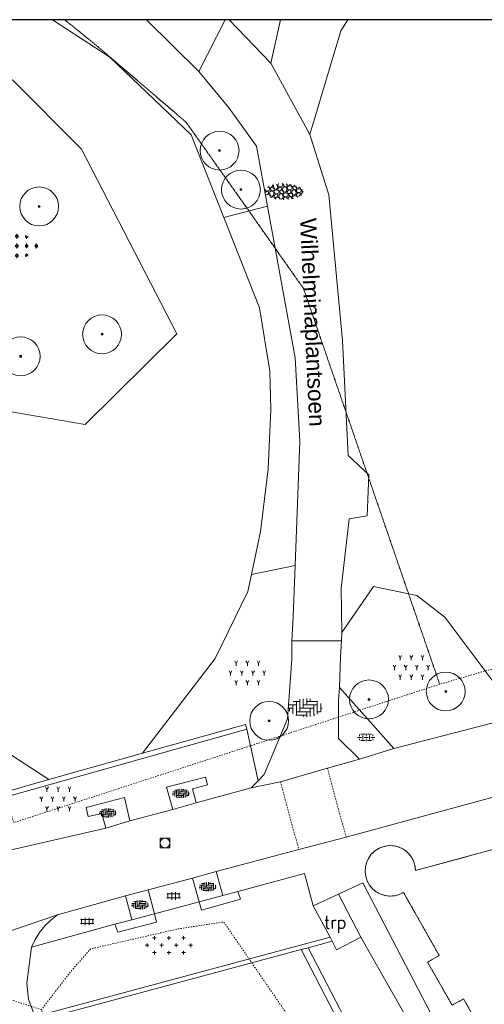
# Model space of a CAD drawing. Header units: metres. Extents: x 148648 to 148948, y 523974 to 524405.
# Tile 17 of 24: x 148761 to 148797, y 524329 to 524405. Entities that reach past the tile are written whole.
import ezdxf
from ezdxf.enums import TextEntityAlignment as Align

# ---------------------------------------------------------------- set-up
doc = ezdxf.new("R2010")
doc.units = ezdxf.units.M
doc.header["$LTSCALE"] = 0.001
doc.header["$MEASUREMENT"] = 0
doc.linetypes.add('DGN Style 2', pattern=[9.752608, 5.851565, -3.901043])
for name, color, linetype, lineweight in [('B-WE-GK-BESCHOEIING-G', 154, 'Continuous', 13), ('B-WE-GK-KADEMUUR-GV', 1, 'Continuous', 0), ('B-WE-GR-BEPLANTING_CULTUUR_BOSPLANTSOEN-SV', 96, 'Continuous', 0), ('B-WE-GR-BEPLANTING_CULTUUR_HEESTERS-GV', 102, 'Continuous', 0), ('B-WE-GR-BEPLANTING_CULTUUR_HEESTERS-SV', 102, 'Continuous', 0), ('B-WE-GR-BEPLANTING_CULTUUR_VASTE PLANTENVAK-GV', 30, 'Continuous', 0), ('B-WE-GR-BOOM-S-1000', 102, 'Continuous', 0), ('B-WE-GR-GRAS-GV', 3, 'Continuous', 0), ('B-WE-GR-GROENVOORZIENING-SV', 136, 'Continuous', 0), ('B-WE-GW-WATERGANG_SLOOT-GV', 154, 'Continuous', 0), ('B-WE-OG-TOPOGRAFIE-A-1000', 7, 'Continuous', 0), ('B-WE-OG-TOPOGRAFIE_BEBOUWING_GEBOUW-GV', 1, 'Continuous', 13), ('B-WE-OG-TOPOGRAFIE_STRAATNAAM-A-1000', 7, 'Continuous', 0), ('B-WE-OG-TOPOGRAFIE_WEG-G', 254, 'DGN Style 2', 0), ('B-WE-RI-GWA_RIOOLPUT_INSPECTIEPUT-S-1000', 8, 'Continuous', 0), ('B-WE-VH-VERHARDING_BETONELEMENT-GV', 7, 'Continuous', 0), ('B-WE-VH-VERHARDING_BETONSTRAATSTEEN-GV', 7, 'Continuous', 0), ('B-WE-VH-VERHARDING_HALFVERHARDING-GV', 252, 'Continuous', 0), ('B-WE-VH-VERHARDING_HALFVERHARDING-SV', 252, 'Continuous', 0), ('B-WE-VH-VERHARDING_HALFVERHARDING_GRIND-GV', 252, 'Continuous', 0), ('B-WE-VH-VERHARDING_HALFVERHARDING_GRIND-SV', 252, 'Continuous', 0), ('B-WE-VH-VERHARDING_STRAATBAKSTEEN-GV', 252, 'Continuous', 0), ('B-WE-VH-VERHARDING_STRAATBAKSTEEN-SV', 252, 'Continuous', 0), ('B-WE-VH-VERHARDING_TEGEL-GV', 7, 'Continuous', 0), ('B-WE-VH-VERHARDING_TEGEL-SV', 252, 'Continuous', 0), ('BRK_PERCEEL_274', 4, 'Continuous', 0), ('kader_binnenrand', 7, 'Continuous', 30), ('plangrens de Moestuin', 6, 'Continuous', 30)]:
    doc.layers.add(name, color=color, linetype=linetype, lineweight=lineweight)
doc.styles.add('IMGEO_OpenbareRuimte_Weg', font='Arial.ttf', dxfattribs={"height": 4.2})
doc.styles.add('Style-STANDARD', font='STANDARD.shx')

# ---------------------------------------------------------------- blocks, each defined once
blk = doc.blocks.new('IMGeo-Rioolput')
at = {"layer": 'B-WE-RI-GWA_RIOOLPUT_INSPECTIEPUT-S-1000'}
blk.add_circle((0, 0), 0.076, dxfattribs=at)
blk.add_3dface([(-0.076, -0.076), (0.076, -0.076), (0.076, 0.076), (-0.076, 0.076)], dxfattribs=at)
blk = doc.blocks.new('*U3')
at = {"layer": 'B-WE-GR-BOOM-S-1000', "ltscale": 0.1}
h = blk.add_hatch(color=102, dxfattribs=at)
edge = h.paths.add_edge_path()
edge.add_arc((0, 0), 0.15, 0, 360)
at = {"layer": 'B-WE-GR-BOOM-S-1000', "ltscale": 0.1, "flags": 128}
blk.add_lwpolyline([(0.15, 0, 1), (-0.15, 0, 1)], format="xyb", close=True, dxfattribs=at)
blk = doc.blocks.new('IMGeo-Boom')
at = {"layer": 'B-WE-GR-BOOM-S-1000'}
blk.add_circle((0, 0), 0.3, dxfattribs=at)
at = {"layer": 'B-WE-GR-BOOM-S-1000', "ltscale": 0.1}
blk.add_circle((0, 0), 0.015, dxfattribs=at)
at = {"layer": 'B-WE-GR-BOOM-S-1000', "ltscale": 0.1, "xscale": 0.1, "yscale": 0.1, "zscale": 0.1}
blk.add_blockref('*U3', (0, 0), dxfattribs=at)
blk = doc.blocks.new('IMGeo-Groen')
at = {"layer": 'B-WE-GR-GROENVOORZIENING-SV', "ltscale": 0.1}
for p, q in [((-0.1828, 0), (-0.1547, 0)), ((-0.1687, -0.0141), (-0.1687, 0.0141)), ((-0.1266, 0.0562), (-0.0984, 0.0562)), ((-0.1125, 0.0422), (-0.1125, 0.0703)), ((-0.0703, 0), (-0.0422, 0)), ((-0.0563, -0.0141), (-0.0563, 0.0141)), ((-0.0141, 0.0562), (0.0141, 0.0562)), ((0, 0.0422), (0, 0.0703)), ((0.0422, 0), (0.0703, 0)), ((0.0562, -0.0141), (0.0562, 0.0141)), ((0.0984, 0.0562), (0.1266, 0.0562)), ((0.1125, 0.0422), (0.1125, 0.0703)), ((0.1687, -0.0141), (0.1687, 0.0141)), ((-0.1266, -0.0563), (-0.0984, -0.0563)), ((-0.1125, -0.0703), (-0.1125, -0.0422)), ((-0.0141, -0.0563), (0.0141, -0.0563)), ((0, -0.0703), (0, -0.0422)), ((0.0984, -0.0563), (0.1266, -0.0563)), ((0.1125, -0.0703), (0.1125, -0.0422)), ((0.1547, 0), (0.1828, 0))]:
    blk.add_line(p, q, dxfattribs=at)
blk = doc.blocks.new('IMGeo-Heesters')
at = {"layer": 'B-WE-GR-BEPLANTING_CULTUUR_HEESTERS-SV'}
for p, q in [((-0.0866, 0.075), (-0.0974, 0.0938)), ((-0.0866, 0.075), (-0.0758, 0.0938)), ((0, 0.075), (-0.0108, 0.0938)), ((0, 0.075), (0.0108, 0.0938)), ((0.0866, 0.075), (0.0758, 0.0938)), ((0.0866, 0.075), (0.0974, 0.0938)), ((-0.1299, 0), (-0.1407, 0.0188)), ((-0.1299, 0), (-0.1191, 0.0188)), ((-0.0866, 0.075), (-0.0866, 0.0562)), ((-0.0433, 0), (-0.0541, 0.0188)), ((-0.0433, 0), (-0.0325, 0.0188)), ((0, 0.075), (0, 0.0562)), ((0.0433, 0), (0.0325, 0.0188)), ((0.0433, 0), (0.0541, 0.0188)), ((0.0866, 0.075), (0.0866, 0.0562)), ((0.1299, 0), (0.1191, 0.0188)), ((0.1299, 0), (0.1407, 0.0188)), ((-0.1299, 0), (-0.1299, -0.0188)), ((-0.0866, -0.075), (-0.0974, -0.0562)), ((-0.0866, -0.075), (-0.0758, -0.0562)), ((-0.0866, -0.075), (-0.0866, -0.0938)), ((-0.0433, 0), (-0.0433, -0.0188)), ((0, -0.075), (-0.0108, -0.0562)), ((0, -0.075), (0.0108, -0.0562)), ((0, -0.075), (0, -0.0938)), ((0.0433, 0), (0.0433, -0.0188)), ((0.0866, -0.075), (0.0758, -0.0562)), ((0.0866, -0.075), (0.0974, -0.0562)), ((0.0866, -0.075), (0.0866, -0.0938)), ((0.1299, 0), (0.1299, -0.0188))]:
    blk.add_line(p, q, dxfattribs=at)
blk = doc.blocks.new('IMGeo-Bosplantsoen')
at = {"layer": 'B-WE-GR-BEPLANTING_CULTUUR_BOSPLANTSOEN-SV', "ltscale": 0.1}
for p, q in [((-0.1219, 0.077), (-0.1219, 0.0711)), ((-0.1125, 0.0563), (-0.1125, 0.0799)), ((-0.1031, 0.0788), (-0.1062, 0.0818)), ((-0.1031, 0.0711), (-0.1031, 0.0788)), ((-0.0413, 0.0843), (-0.0469, 0.0788)), ((-0.0469, 0.0788), (-0.0469, 0.0711)), ((-0.0337, 0.0843), (-0.0413, 0.0843)), ((-0.0375, 0.0563), (-0.0375, 0.0937)), ((-0.0281, 0.0788), (-0.0337, 0.0843)), ((-0.0281, 0.0711), (-0.0281, 0.0788)), ((0.0337, 0.0843), (0.0281, 0.0788)), ((0.0281, 0.0788), (0.0281, 0.0711)), ((0.0413, 0.0843), (0.0337, 0.0843)), ((0.0375, 0.0563), (0.0375, 0.0937)), ((0.0469, 0.0788), (0.0413, 0.0843)), ((0.0469, 0.0711), (0.0469, 0.0788)), ((0.1062, 0.0818), (0.1031, 0.0788)), ((0.1031, 0.0788), (0.1031, 0.0711)), ((0.1125, 0.0563), (0.1125, 0.0799)), ((0.1219, 0.0711), (0.1219, 0.077)), ((-0.1913, 0.0093), (-0.1969, 0.0038)), ((-0.1969, 0.0038), (-0.1969, -0.0039)), ((-0.1837, 0.0093), (-0.1913, 0.0093)), ((-0.1875, -0.0187), (-0.1875, 0.0187)), ((-0.1781, 0.0038), (-0.1837, 0.0093)), ((-0.1781, -0.0039), (-0.1781, 0.0038)), ((-0.1219, 0.0711), (-0.1163, 0.0656)), ((-0.1163, 0.0093), (-0.1219, 0.0038)), ((-0.1219, 0.0038), (-0.1219, -0.0039)), ((-0.1163, 0.0656), (-0.1087, 0.0656)), ((-0.1087, 0.0093), (-0.1163, 0.0093)), ((-0.1125, -0.0187), (-0.1125, 0.0187)), ((-0.1087, 0.0656), (-0.1031, 0.0711)), ((-0.1031, 0.0038), (-0.1087, 0.0093)), ((-0.1031, -0.0039), (-0.1031, 0.0038)), ((-0.0469, 0.0711), (-0.0413, 0.0656)), ((-0.0413, 0.0093), (-0.0469, 0.0038)), ((-0.0469, 0.0038), (-0.0469, -0.0039)), ((-0.0413, 0.0656), (-0.0337, 0.0656)), ((-0.0337, 0.0093), (-0.0413, 0.0093)), ((-0.0375, -0.0187), (-0.0375, 0.0187)), ((-0.0337, 0.0656), (-0.0281, 0.0711)), ((-0.0281, 0.0038), (-0.0337, 0.0093)), ((-0.0281, -0.0039), (-0.0281, 0.0038)), ((0.0281, 0.0711), (0.0337, 0.0656)), ((0.0337, 0.0093), (0.0281, 0.0038)), ((0.0281, 0.0038), (0.0281, -0.0039)), ((0.0337, 0.0656), (0.0413, 0.0656)), ((0.0413, 0.0093), (0.0337, 0.0093)), ((0.0375, -0.0187), (0.0375, 0.0187)), ((0.0413, 0.0656), (0.0469, 0.0711)), ((0.0469, 0.0038), (0.0413, 0.0093)), ((0.0469, -0.0039), (0.0469, 0.0038)), ((0.1031, 0.0711), (0.1087, 0.0656)), ((0.1087, 0.0093), (0.1031, 0.0038)), ((0.1031, 0.0038), (0.1031, -0.0039)), ((0.1087, 0.0656), (0.1163, 0.0656)), ((0.1163, 0.0093), (0.1087, 0.0093)), ((0.1125, -0.0177), (0.1125, 0.0187)), ((0.1163, 0.0656), (0.1219, 0.0711)), ((0.1219, 0.0038), (0.1163, 0.0093)), ((0.1219, -0.0039), (0.1219, 0.0038)), ((0.1837, 0.0093), (0.1781, 0.0038)), ((0.1781, 0.0038), (0.1781, -0.0039)), ((0.1913, 0.0093), (0.1837, 0.0093)), ((0.1875, -0.0187), (0.1875, 0.0187)), ((0.1969, 0.0038), (0.1913, 0.0093)), ((0.1969, -0.0039), (0.1969, 0.0038)), ((-0.1969, -0.0039), (-0.1913, -0.0094)), ((-0.1913, -0.0094), (-0.1837, -0.0094)), ((-0.1837, -0.0094), (-0.1781, -0.0039)), ((-0.1219, -0.0039), (-0.1163, -0.0094)), ((-0.1163, -0.0657), (-0.1219, -0.0712)), ((-0.1219, -0.0712), (-0.1219, -0.0771)), ((-0.1163, -0.0094), (-0.1087, -0.0094)), ((-0.1087, -0.0657), (-0.1163, -0.0657)), ((-0.1125, -0.0801), (-0.1125, -0.0563)), ((-0.1087, -0.0094), (-0.1031, -0.0039)), ((-0.1031, -0.0712), (-0.1087, -0.0657)), ((-0.1031, -0.0789), (-0.1031, -0.0712)), ((-0.0469, -0.0039), (-0.0413, -0.0094)), ((-0.0413, -0.0657), (-0.0469, -0.0712)), ((-0.0469, -0.0712), (-0.0469, -0.0789)), ((-0.0413, -0.0094), (-0.0337, -0.0094)), ((-0.0337, -0.0657), (-0.0413, -0.0657)), ((-0.0375, -0.0937), (-0.0375, -0.0563)), ((-0.0337, -0.0094), (-0.0281, -0.0039)), ((-0.0281, -0.0712), (-0.0337, -0.0657)), ((-0.0281, -0.0789), (-0.0281, -0.0712)), ((0.0281, -0.0039), (0.0337, -0.0094)), ((0.0337, -0.0657), (0.0281, -0.0712)), ((0.0281, -0.0712), (0.0281, -0.0789)), ((0.0337, -0.0094), (0.0413, -0.0094)), ((0.0413, -0.0657), (0.0337, -0.0657)), ((0.0375, -0.0937), (0.0375, -0.0563)), ((0.0413, -0.0094), (0.0469, -0.0039)), ((0.0469, -0.0712), (0.0413, -0.0657)), ((0.0469, -0.0789), (0.0469, -0.0712)), ((0.1031, -0.0039), (0.1087, -0.0094)), ((0.1087, -0.0657), (0.1031, -0.0712)), ((0.1031, -0.0712), (0.1031, -0.0789)), ((0.1087, -0.0094), (0.1163, -0.0094)), ((0.1163, -0.0657), (0.1087, -0.0657)), ((0.1125, -0.0801), (0.1125, -0.0563)), ((0.1163, -0.0094), (0.1219, -0.0039)), ((0.1219, -0.0712), (0.1163, -0.0657)), ((0.1219, -0.0771), (0.1219, -0.0712)), ((0.1781, -0.0039), (0.1837, -0.0094)), ((0.1837, -0.0094), (0.1913, -0.0094)), ((0.1913, -0.0094), (0.1969, -0.0039)), ((-0.1062, -0.0819), (-0.1031, -0.0789)), ((-0.0469, -0.0789), (-0.0413, -0.0844)), ((-0.0413, -0.0844), (-0.0337, -0.0844)), ((-0.0337, -0.0844), (-0.0281, -0.0789)), ((0.0281, -0.0789), (0.0337, -0.0844)), ((0.0337, -0.0844), (0.0413, -0.0844)), ((0.0413, -0.0844), (0.0469, -0.0789)), ((0.1031, -0.0789), (0.1062, -0.0819))]:
    blk.add_line(p, q, dxfattribs=at)
blk = doc.blocks.new('IMGeo-Klinkers')
at = {"layer": 'B-WE-VH-VERHARDING_STRAATBAKSTEEN-SV'}
for p, q in [((-0.209, 0.037), (-0.115, 0.037)), ((-0.16, 0.037), (-0.16, -0.08)), ((-0.158, 0.081), (-0.071, 0.081)), ((-0.115, 0.081), (-0.115, -0.097)), ((-0.071, 0.111), (-0.071, -0.053)), ((-0.026, 0.116), (-0.026, -0.008)), ((-0.026, 0.037), (0.153, 0.037)), ((0.019, 0.117), (0.019, 0.037)), ((0.019, 0.081), (0.158, 0.081)), ((0.063, 0.112), (0.063, 0.081)), ((0.108, 0.037), (0.108, -0.102)), ((0.153, 0.081), (0.153, -0.084)), ((0.198, 0.052), (0.198, -0.053)), ((-0.219, -0.008), (-0.16, -0.008)), ((-0.205, -0.008), (-0.205, -0.043)), ((-0.122, -0.097), (0.019, -0.097)), ((-0.115, -0.053), (0.063, -0.053)), ((-0.071, -0.008), (0.108, -0.008)), ((-0.026, -0.097), (-0.026, -0.116)), ((0.019, -0.053), (0.019, -0.117)), ((0.063, -0.008), (0.063, -0.112)), ((0.108, -0.097), (0.122, -0.097)), ((0.153, -0.053), (0.196, -0.053)), ((0.198, -0.008), (0.219, -0.008))]:
    blk.add_line(p, q, dxfattribs=at)
blk = doc.blocks.new('IMGeo-Tegels')
at = {"layer": 'B-WE-VH-VERHARDING_TEGEL-SV'}
for p, q in [((-0.173, 0.05), (0.173, 0.05)), ((-0.145, 0.069), (-0.145, -0.069)), ((-0.048, 0.098), (-0.048, -0.098)), ((0.05, 0.098), (0.05, -0.098)), ((0.147, 0.068), (0.147, -0.068)), ((-0.175, -0.048), (0.175, -0.048))]:
    blk.add_line(p, q, dxfattribs=at)
blk = doc.blocks.new('IMGeo-Halfverhard')
at = {"layer": 'B-WE-VH-VERHARDING_HALFVERHARDING-SV'}
for p, q in [((-0.222, 0), (-0.171, 0)), ((-0.171, 0.034), (-0.171, 0.073)), ((-0.171, 0), (-0.12, 0)), ((-0.137, 0.086), (-0.034, 0.086)), ((-0.086, 0), (-0.086, 0.051)), ((-0.086, -0.051), (-0.086, 0)), ((-0.051, 0), (0, 0)), ((0, 0.034), (0, 0.1)), ((0, 0), (0.051, 0)), ((0.034, 0.086), (0.137, 0.086)), ((0.086, 0), (0.086, 0.051)), ((0.086, -0.051), (0.086, 0)), ((0.12, 0), (0.171, 0)), ((0.171, 0.034), (0.171, 0.073)), ((0.171, 0), (0.222, 0)), ((-0.171, -0.073), (-0.171, -0.034)), ((-0.137, -0.085), (-0.034, -0.085)), ((0, -0.1), (0, -0.034)), ((0.034, -0.085), (0.137, -0.085)), ((0.171, -0.073), (0.171, -0.034))]:
    blk.add_line(p, q, dxfattribs=at)
blk = doc.blocks.new('IMGeo-Grind')
at = {"layer": 'B-WE-VH-VERHARDING_HALFVERHARDING_GRIND-SV', "ltscale": 0.1}
for p, q in [((-0.246, 0.032), (-0.236, 0.014)), ((-0.236, 0.013), (-0.212, 0.006)), ((-0.21, 0.004), (-0.23, -0.003)), ((-0.188, 0.049), (-0.212, 0.056)), ((-0.212, 0.006), (-0.188, 0.013)), ((-0.197, -0.006), (-0.211, 0.002)), ((-0.193, 0.055), (-0.194, 0.071)), ((-0.178, 0.044), (-0.193, 0.053)), ((-0.189, 0.012), (-0.179, 0.03)), ((-0.178, 0.032), (-0.188, 0.05)), ((-0.18, -0.006), (-0.163, 0.008)), ((-0.178, 0.046), (-0.158, 0.052)), ((-0.172, 0.027), (-0.171, 0.046)), ((-0.17, 0.044), (-0.155, 0.052)), ((-0.157, 0.011), (-0.17, 0.025)), ((-0.144, 0.002), (-0.165, 0.009)), ((-0.159, 0.012), (-0.14, 0.006)), ((-0.158, 0.053), (-0.145, 0.068)), ((-0.138, 0.047), (-0.156, 0.052)), ((-0.146, 0.068), (-0.147, 0.085)), ((-0.128, -0.022), (-0.141, 0.002)), ((-0.14, 0.006), (-0.125, 0.013)), ((-0.121, 0.029), (-0.136, 0.046)), ((-0.134, 0.057), (-0.131, 0.084)), ((-0.133, 0.056), (-0.12, 0.033)), ((-0.118, 0.011), (-0.128, -0.007)), ((-0.125, 0.015), (-0.124, 0.031)), ((-0.12, 0.032), (-0.099, 0.025)), ((-0.093, 0.02), (-0.117, 0.012)), ((-0.099, 0.026), (-0.082, 0.04)), ((-0.069, 0.012), (-0.093, 0.019)), ((-0.079, 0.068), (-0.092, 0.091)), ((-0.083, 0.039), (-0.08, 0.066)), ((-0.068, 0.1), (-0.078, 0.082)), ((-0.078, 0.084), (-0.068, 0.066)), ((-0.075, 0.034), (-0.061, 0.05)), ((-0.074, 0.018), (-0.075, 0.034)), ((-0.059, 0.007), (-0.074, 0.016)), ((-0.06, -0.005), (-0.069, 0.013)), ((-0.068, 0.065), (-0.044, 0.058)), ((-0.042, 0.056), (-0.062, 0.05)), ((-0.059, 0.009), (-0.039, 0.015)), ((-0.053, -0.009), (-0.052, 0.009)), ((-0.051, 0.008), (-0.037, 0.015)), ((-0.044, 0.058), (-0.02, 0.066)), ((-0.029, 0.046), (-0.043, 0.054)), ((-0.039, 0.016), (-0.026, 0.031)), ((-0.02, 0.01), (-0.037, 0.015)), ((-0.027, 0.031), (-0.029, 0.048)), ((-0.021, 0.065), (-0.011, 0.082)), ((-0.01, 0.084), (-0.02, 0.102)), ((-0.002, -0.008), (-0.017, 0.009)), ((-0.015, 0.02), (-0.012, 0.047)), ((-0.014, 0.02), (-0.001, -0.004)), ((-0.012, 0.046), (0.005, 0.061)), ((-0.004, 0.08), (-0.002, 0.098)), ((0.011, 0.063), (-0.002, 0.077)), ((0.025, 0.054), (0.003, 0.061)), ((0.009, 0.064), (0.028, 0.058)), ((0.02, -0.011), (0.037, 0.003)), ((0.04, 0.031), (0.027, 0.054)), ((0.028, 0.058), (0.043, 0.066)), ((0.047, 0.081), (0.032, 0.098)), ((0.036, 0.002), (0.039, 0.029)), ((0.05, 0.063), (0.041, 0.046)), ((0.041, 0.047), (0.051, 0.03)), ((0.043, 0.067), (0.044, 0.083)), ((0.044, -0.003), (0.057, 0.013)), ((0.048, 0.084), (0.069, 0.078)), ((0.075, 0.072), (0.051, 0.064)), ((0.051, 0.028), (0.075, 0.021)), ((0.076, 0.019), (0.057, 0.013)), ((0.069, 0.078), (0.086, 0.093)), ((0.099, 0.064), (0.075, 0.071)), ((0.075, 0.021), (0.099, 0.029)), ((0.09, 0.009), (0.076, 0.017)), ((0.092, -0.006), (0.09, 0.012)), ((0.094, 0.07), (0.093, 0.086)), ((0.109, 0.06), (0.094, 0.068)), ((0.098, 0.028), (0.108, 0.046)), ((0.108, 0.047), (0.099, 0.065)), ((0.104, -0.017), (0.107, 0.01)), ((0.107, 0.009), (0.124, 0.024)), ((0.109, 0.062), (0.129, 0.068)), ((0.115, 0.043), (0.116, 0.061)), ((0.117, 0.06), (0.132, 0.067)), ((0.13, 0.026), (0.117, 0.041)), ((0.143, 0.017), (0.122, 0.024)), ((0.127, 0.027), (0.147, 0.021)), ((0.129, 0.068), (0.142, 0.083)), ((0.149, 0.062), (0.131, 0.067)), ((0.159, -0.006), (0.146, 0.017)), ((0.147, 0.021), (0.162, 0.029)), ((0.166, 0.044), (0.151, 0.061)), ((0.154, 0.072), (0.167, 0.048)), ((0.169, 0.026), (0.159, 0.009)), ((0.16, 0.01), (0.17, -0.007)), ((0.162, 0.03), (0.163, 0.047)), ((0.167, 0.047), (0.188, 0.041)), ((0.194, 0.035), (0.17, 0.027)), ((0.188, 0.041), (0.205, 0.056)), ((0.218, 0.027), (0.194, 0.034)), ((0.213, 0.034), (0.211, 0.049)), ((0.228, 0.023), (0.213, 0.031)), ((0.227, 0.01), (0.217, 0.028)), ((0.217, -0.009), (0.227, 0.009)), ((0.233, 0.006), (0.235, 0.024)), ((0.249, -0.011), (0.236, 0.004)), ((-0.243, -0.018), (-0.229, -0.002)), ((-0.227, -0.043), (-0.207, -0.037)), ((-0.22, -0.045), (-0.205, -0.037)), ((-0.207, -0.036), (-0.194, -0.021)), ((-0.188, -0.043), (-0.205, -0.037)), ((-0.195, -0.021), (-0.197, -0.004)), ((-0.17, -0.06), (-0.185, -0.043)), ((-0.183, -0.033), (-0.18, -0.006)), ((-0.182, -0.033), (-0.169, -0.056)), ((-0.174, -0.075), (-0.173, -0.058)), ((-0.17, -0.057), (-0.148, -0.064)), ((-0.142, -0.07), (-0.166, -0.077)), ((-0.148, -0.063), (-0.131, -0.049)), ((-0.118, -0.078), (-0.142, -0.07)), ((-0.132, -0.05), (-0.129, -0.023)), ((-0.127, -0.005), (-0.117, -0.023)), ((-0.123, -0.071), (-0.125, -0.055)), ((-0.124, -0.055), (-0.111, -0.039)), ((-0.108, -0.082), (-0.123, -0.073)), ((-0.109, -0.094), (-0.119, -0.076)), ((-0.117, -0.024), (-0.093, -0.031)), ((-0.092, -0.033), (-0.111, -0.039)), ((-0.108, -0.08), (-0.089, -0.074)), ((-0.103, -0.099), (-0.101, -0.08)), ((-0.101, -0.082), (-0.086, -0.074)), ((-0.093, -0.031), (-0.069, -0.023)), ((-0.078, -0.043), (-0.092, -0.035)), ((-0.088, -0.073), (-0.076, -0.058)), ((-0.069, -0.08), (-0.086, -0.074)), ((-0.076, -0.058), (-0.078, -0.041)), ((-0.07, -0.024), (-0.06, -0.007)), ((-0.051, -0.097), (-0.066, -0.08)), ((-0.064, -0.069), (-0.061, -0.043)), ((-0.063, -0.07), (-0.05, -0.093)), ((-0.061, -0.043), (-0.044, -0.028)), ((-0.038, -0.026), (-0.051, -0.012)), ((-0.051, -0.094), (-0.03, -0.101)), ((-0.025, -0.035), (-0.046, -0.028)), ((-0.041, -0.025), (-0.021, -0.031)), ((-0.029, -0.1), (-0.012, -0.086)), ((-0.01, -0.058), (-0.023, -0.035)), ((-0.021, -0.031), (-0.006, -0.024)), ((-0.013, -0.087), (-0.01, -0.06)), ((0.001, -0.026), (-0.009, -0.044)), ((-0.008, -0.042), (0.002, -0.06)), ((-0.006, -0.022), (-0.005, -0.006)), ((-0.004, -0.108), (-0.006, -0.092)), ((-0.005, -0.092), (0.008, -0.076)), ((-0.001, -0.005), (0.02, -0.011)), ((0.026, -0.017), (0.002, -0.025)), ((0.002, -0.061), (0.026, -0.068)), ((0.027, -0.07), (0.008, -0.076)), ((0.05, -0.025), (0.026, -0.018)), ((0.026, -0.068), (0.05, -0.06)), ((0.041, -0.08), (0.027, -0.072)), ((0.043, -0.095), (0.041, -0.078)), ((0.045, -0.019), (0.043, -0.003)), ((0.06, -0.029), (0.045, -0.021)), ((0.059, -0.042), (0.049, -0.024)), ((0.049, -0.061), (0.059, -0.044)), ((0.055, -0.106), (0.057, -0.079)), ((0.058, -0.08), (0.075, -0.065)), ((0.06, -0.028), (0.079, -0.021)), ((0.065, -0.046), (0.067, -0.028)), ((0.067, -0.029), (0.082, -0.022)), ((0.081, -0.063), (0.068, -0.049)), ((0.094, -0.072), (0.073, -0.065)), ((0.078, -0.062), (0.098, -0.068)), ((0.08, -0.021), (0.093, -0.006)), ((0.099, -0.027), (0.082, -0.022)), ((0.109, -0.095), (0.096, -0.072)), ((0.098, -0.068), (0.113, -0.06)), ((0.117, -0.045), (0.102, -0.028)), ((0.105, -0.017), (0.118, -0.041)), ((0.12, -0.063), (0.11, -0.081)), ((0.111, -0.079), (0.121, -0.097)), ((0.112, -0.059), (0.114, -0.043)), ((0.117, -0.042), (0.139, -0.048)), ((0.145, -0.054), (0.121, -0.062)), ((0.139, -0.048), (0.156, -0.033)), ((0.168, -0.062), (0.145, -0.055)), ((0.155, -0.035), (0.158, -0.008)), ((0.164, -0.056), (0.162, -0.04)), ((0.163, -0.04), (0.176, -0.024)), ((0.179, -0.066), (0.164, -0.058)), ((0.178, -0.079), (0.168, -0.061)), ((0.17, -0.009), (0.194, -0.016)), ((0.195, -0.018), (0.176, -0.024)), ((0.179, -0.064), (0.198, -0.058)), ((0.194, -0.016), (0.218, -0.008)), ((0.209, -0.028), (0.195, -0.02)), ((0.199, -0.058), (0.211, -0.043)), ((0.211, -0.043), (0.209, -0.025)), ((0.223, -0.054), (0.225, -0.027)), ((0.226, -0.028), (0.243, -0.013))]:
    blk.add_line(p, q, dxfattribs=at)

msp = doc.modelspace()

# ---------------------------------------------------------------- linework, layer by layer
at = {"layer": 'B-WE-GK-BESCHOEIING-G', "flags": 128}
for points in [[(148763.75, 524404.733), (148768.179, 524401.842), (148774.465, 524395.849), (148776.98, 524389.478)], [(148776.98, 524389.478), (148779.74, 524382.486), (148780.544, 524377.605), (148780.609, 524374.645), (148780.415, 524370.08), (148779.823, 524365.221), (148779.112, 524361.906)], [(148779.112, 524361.906), (148778.83, 524360.592), (148776.306, 524355.424), (148770.707, 524348.123)], [(148753.596, 524352.761), (148755.974, 524350.941), (148763.459, 524346.096)]]:
    msp.add_lwpolyline(points, dxfattribs=at)
at = {"layer": 'B-WE-GK-KADEMUUR-GV', "flags": 128}
for points in [[(148778.771, 524349.985), (148778.659, 524350.341), (148770.707, 524348.123)], [(148755.662, 524343.493), (148778.771, 524349.985)], [(148770.707, 524348.123), (148763.459, 524346.096)], [(148763.459, 524346.096), (148755.563, 524343.83), (148755.662, 524343.493)], [(148785.193, 524333.926), (148762.898, 524327.933)], [(148783.51, 524333.108), (148785.361, 524333.607)], [(148785.361, 524333.607), (148785.193, 524333.926)], [(148763.078, 524327.611), (148782.967, 524332.961)], [(148782.967, 524332.961), (148783.51, 524333.108)], [(148782.967, 524332.961), (148797.008, 524305.849), (148808.982, 524282.515), (148814.397, 524271.996), (148816.831, 524267.268), (148817.677, 524265.197), (148823.008, 524252.146), (148829.37, 524236.379), (148835.656, 524220.949), (148836.686, 524218.467)], [(148837.176, 524218.676), (148836.166, 524221.157), (148829.88, 524236.585), (148823.518, 524252.353), (148818.186, 524265.405), (148817.331, 524267.498), (148814.886, 524272.248), (148809.472, 524282.766), (148797.496, 524306.101), (148793.432, 524313.95), (148783.51, 524333.108)]]:
    msp.add_lwpolyline(points, dxfattribs=at)
at = {"layer": 'B-WE-GR-BEPLANTING_CULTUUR_HEESTERS-GV', "flags": 128}
msp.add_lwpolyline([(148778.771, 524349.985), (148779.628, 524345.988)], dxfattribs=at)
at = {"layer": 'B-WE-GR-BEPLANTING_CULTUUR_VASTE PLANTENVAK-GV', "flags": 128}
msp.add_lwpolyline([(148782.488, 524362.611), (148779.112, 524361.906)], dxfattribs=at)
at = {"layer": 'B-WE-GR-GRAS-GV', "flags": 128}
for points in [[(148786.565, 524404.733), (148786.034, 524403.882), (148783.621, 524395.88)], [(148780.354, 524390.341), (148776.98, 524389.478)], [(148786.11, 524357.427), (148788.538, 524360.981), (148791.9, 524360.296), (148794.059, 524358.616), (148798.296, 524352.946), (148799.171, 524350.834)]]:
    msp.add_lwpolyline(points, dxfattribs=at)
at = {"layer": 'B-WE-GW-WATERGANG_SLOOT-GV', "flags": 128}
msp.add_lwpolyline([(148754.534, 524375.5), (148766.283, 524373.482), (148773.347, 524380.474), (148765.995, 524394.746), (148760.661, 524400.08), (148752.732, 524398.494), (148748.48, 524392.944), (148747.903, 524383.645), (148754.534, 524375.5)], dxfattribs=at)
at = {"layer": 'B-WE-OG-TOPOGRAFIE_BEBOUWING_GEBOUW-GV', "flags": 128}
for points in [[(148844.185, 524353.149), (148843.496, 524353.567), (148842.677, 524353.584), (148841.888, 524353.364), (148832.805, 524351.144), (148828.508, 524349.997), (148827.731, 524351.308), (148825.567, 524349.978), (148825.959, 524349.317), (148818.848, 524347.417), (148818.108, 524348.739), (148815.915, 524347.403), (148816.267, 524346.725), (148812.019, 524345.594), (148809.354, 524344.885), (148808.439, 524346.379), (148804.155, 524343.573), (148804.754, 524342.59), (148791.794, 524339.056), (148791.753, 524339.447), (148791.635, 524339.821)], [(148791.187, 524340.461), (148790.876, 524340.701), (148790.523, 524340.873), (148790.143, 524340.971), (148789.751, 524340.99), (148789.362, 524340.93), (148788.994, 524340.793), (148788.661, 524340.585), (148788.377, 524340.315), (148788.153, 524339.992), (148788.007, 524339.664), (148787.923, 524339.315), (148787.904, 524338.956), (148787.951, 524338.6), (148788.063, 524338.259), (148788.242, 524337.935), (148788.479, 524337.65), (148788.765, 524337.416), (148789.09, 524337.239), (148789.443, 524337.128), (148789.811, 524337.084), (148790.18, 524337.112), (148790.537, 524337.208), (148790.87, 524337.37), (148793.627, 524332.507), (148792.731, 524331.999), (148794.624, 524328.659), (148795.503, 524329.157), (148799.336, 524322.393)], [(148791.635, 524339.821), (148791.443, 524340.164), (148791.187, 524340.461)]]:
    msp.add_lwpolyline(points, dxfattribs=at)
at = {"layer": 'B-WE-OG-TOPOGRAFIE_WEG-G', "flags": 128}
for points in [[(148786.426, 524341.643), (148785.002, 524346.957)], [(148781.358, 524345.911), (148782.779, 524340.678)]]:
    msp.add_lwpolyline(points, dxfattribs=at)
at = {"layer": 'B-WE-VH-VERHARDING_BETONELEMENT-GV', "flags": 128}
msp.add_lwpolyline([(148785.193, 524333.926), (148783.885, 524336.343)], dxfattribs=at)
at = {"layer": 'B-WE-VH-VERHARDING_BETONSTRAATSTEEN-GV', "flags": 128}
for points in [[(148846.528, 524354.58), (148846.19, 524355.017), (148845.802, 524355.409), (148845.369, 524355.753), (148844.899, 524356.041), (148844.397, 524356.271), (148843.871, 524356.439), (148843.328, 524356.542), (148842.777, 524356.579), (148842.226, 524356.55), (148841.682, 524356.454), (148810.448, 524348.149), (148809.068, 524348.875), (148804.911, 524347.769), (148804.132, 524346.447), (148786.426, 524341.643)], [(148790.125, 524348.472), (148799.171, 524350.834)], [(148790.125, 524348.472), (148787.473, 524347.666)], [(148787.473, 524347.666), (148785.002, 524346.957)], [(148785.002, 524346.957), (148781.358, 524345.911)], [(148781.358, 524345.911), (148779.088, 524345.436)], [(148774.851, 524344.298), (148779.088, 524345.436)], [(148773.05, 524343.768), (148774.851, 524344.298)], [(148769.736, 524342.907), (148773.05, 524343.768)], [(148767.862, 524342.329), (148769.736, 524342.907)], [(148754.043, 524339.165), (148767.862, 524342.329)], [(148786.426, 524341.643), (148782.779, 524340.678)], [(148782.779, 524340.678), (148776.402, 524338.977)], [(148774.575, 524338.483), (148776.402, 524338.977)], [(148771.144, 524337.568), (148774.575, 524338.483)], [(148769.401, 524337.106), (148771.144, 524337.568)], [(148764.148, 524335.638), (148769.401, 524337.106)], [(148764.148, 524335.638), (148752.472, 524331.673)]]:
    msp.add_lwpolyline(points, dxfattribs=at)
at = {"layer": 'B-WE-VH-VERHARDING_HALFVERHARDING-GV', "flags": 128}
msp.add_lwpolyline([(148785.927, 524353.18), (148788.279, 524350.532), (148790.125, 524348.472)], dxfattribs=at)
at = {"layer": 'B-WE-VH-VERHARDING_HALFVERHARDING_GRIND-GV'}
for p, q in [((148775.054, 524400.736), (148771.014, 524404.733)), ((148777.091, 524404.733), (148775.054, 524400.736))]:
    msp.add_line(p, q, dxfattribs=at)
at = {"layer": 'B-WE-VH-VERHARDING_HALFVERHARDING_GRIND-GV', "flags": 128}
for points in [[(148780.627, 524401.377), (148783.621, 524395.88)], [(148780.354, 524390.341), (148779.51, 524394.962), (148777.404, 524397.902), (148775.054, 524400.736)], [(148783.621, 524395.88), (148785.096, 524391.214), (148786.149, 524379.982), (148786.602, 524371.105), (148788.187, 524369.608), (148788.048, 524366.447), (148786.682, 524366.202), (148786.042, 524360.841), (148786.11, 524357.427)], [(148782.488, 524362.611), (148782.855, 524372.206), (148782.493, 524378.627), (148780.354, 524390.341)], [(148782.247, 524356.798), (148782.337, 524358.667), (148782.488, 524362.611)], [(148786.11, 524357.427), (148786.073, 524356.801)]]:
    msp.add_lwpolyline(points, dxfattribs=at)
at = {"layer": 'B-WE-VH-VERHARDING_STRAATBAKSTEEN-GV'}
for p, q in [((148780.627, 524401.377), (148777.41, 524404.733)), ((148781.365, 524404.733), (148780.627, 524401.377))]:
    msp.add_line(p, q, dxfattribs=at)
at = {"layer": 'B-WE-VH-VERHARDING_STRAATBAKSTEEN-GV', "flags": 128}
for points in [[(148779.628, 524345.988), (148780.11, 524346.481), (148781.915, 524350.774), (148782.248, 524355.389), (148782.247, 524356.798)], [(148786.073, 524356.801), (148782.247, 524356.798)], [(148786.073, 524356.801), (148786.001, 524355.589), (148785.927, 524353.18)], [(148787.473, 524347.666), (148785.855, 524349.244), (148785.848, 524352.193), (148785.927, 524353.18)], [(148773.05, 524343.768), (148772.551, 524345.489), (148775.575, 524346.271), (148775.725, 524345.68), (148774.571, 524345.373), (148774.851, 524344.298)], [(148779.088, 524345.436), (148779.628, 524345.988)], [(148767.862, 524342.329), (148767.56, 524343.467), (148766.52, 524343.224), (148766.35, 524343.92), (148769.324, 524344.693), (148769.736, 524342.907)], [(148776.402, 524338.977), (148776.9, 524337.138)], [(148775.074, 524336.643), (148774.575, 524338.483)], [(148778.079, 524337.457), (148778.266, 524336.846), (148775.259, 524335.993), (148775.074, 524336.643)], [(148769.884, 524335.269), (148769.401, 524337.106)], [(148776.9, 524337.138), (148775.074, 524336.643)], [(148762.134, 524333.151), (148762.413, 524333.737), (148762.759, 524334.286), (148763.167, 524334.791), (148763.632, 524335.244), (148764.148, 524335.638)], [(148771.628, 524335.727), (148771.797, 524335.069), (148768.787, 524334.294), (148768.578, 524334.926)], [(148771.628, 524335.727), (148769.884, 524335.269)], [(148762.134, 524333.151), (148761.771, 524330.36), (148761.894, 524329.118), (148762.421, 524327.762)]]:
    msp.add_lwpolyline(points, dxfattribs=at)
at = {"layer": 'B-WE-VH-VERHARDING_TEGEL-GV', "flags": 128}
for points in [[(148791.187, 524340.461), (148791.443, 524340.164), (148791.635, 524339.821)], [(148783.885, 524336.343), (148783.23, 524338.826), (148778.079, 524337.457)], [(148771.628, 524335.727), (148771.144, 524337.568)], [(148778.079, 524337.457), (148776.9, 524337.138)], [(148798.59, 524317.24), (148787.737, 524338.117), (148785.841, 524337.244)], [(148775.074, 524336.643), (148771.628, 524335.727)], [(148785.841, 524337.244), (148783.885, 524336.343)], [(148787.563, 524333.916), (148785.841, 524337.244)], [(148769.884, 524335.269), (148768.578, 524334.926)], [(148768.578, 524334.926), (148762.134, 524333.151)], [(148787.563, 524333.916), (148785.703, 524332.955), (148785.361, 524333.607)], [(148798.59, 524317.24), (148797.433, 524316.584), (148787.563, 524333.916)]]:
    msp.add_lwpolyline(points, dxfattribs=at)
at = {"layer": 'BRK_PERCEEL_274', "linetype": 'DGN Style 2', "lineweight": 0, "flags": 128}
for points in [[(148843.496, 524353.567), (148843.087, 524353.606), (148842.677, 524353.584), (148842.274, 524353.503), (148841.888, 524353.364), (148832.805, 524351.144), (148828.508, 524349.997), (148827.731, 524351.308), (148825.567, 524349.978), (148825.959, 524349.317), (148818.848, 524347.417), (148818.108, 524348.739), (148815.915, 524347.403), (148816.267, 524346.725), (148809.354, 524344.885), (148808.439, 524346.379), (148804.155, 524343.573), (148804.754, 524342.59), (148791.794, 524339.056), (148791.753, 524339.447), (148791.635, 524339.821), (148791.443, 524340.164), (148791.187, 524340.461), (148790.876, 524340.701), (148790.523, 524340.873), (148790.143, 524340.971), (148789.751, 524340.99), (148789.362, 524340.93), (148788.994, 524340.793), (148788.661, 524340.585), (148788.377, 524340.315), (148788.153, 524339.992), (148788.007, 524339.664), (148787.923, 524339.315), (148787.904, 524338.956), (148787.951, 524338.6), (148788.063, 524338.259), (148788.242, 524337.935), (148788.479, 524337.65), (148788.765, 524337.416), (148789.09, 524337.239), (148789.443, 524337.128), (148789.811, 524337.084), (148790.18, 524337.112), (148790.537, 524337.208), (148790.87, 524337.37), (148793.627, 524332.507), (148792.731, 524331.999), (148794.624, 524328.659), (148795.503, 524329.157), (148799.319, 524322.423), (148798.366, 524321.835), (148799.739, 524319.409), (148800.699, 524319.987), (148801.407, 524318.737), (148802.888, 524319.645), (148802.839, 524319.732), (148812.412, 524325.064), (148812.487, 524324.933), (148814.987, 524326.351), (148813.219, 524329.536), (148817.454, 524332.179), (148816.649, 524333.49), (148829.978, 524341.574), (148832.474, 524337.49), (148846.271, 524346.499), (148844.044, 524350.134), (148844.331, 524350.361), (148844.568, 524350.638), (148844.749, 524350.956), (148844.865, 524351.302), (148844.913, 524351.665), (148844.89, 524352.029), (148844.798, 524352.383), (148844.64, 524352.712), (148844.422, 524353.005), (148844.151, 524353.251), (148843.839, 524353.441)], [(148861.544, 524063.085), (148854.13, 524114.31), (148847.296, 524172.598), (148843.046, 524196.489), (148842.541, 524196.331), (148835.667, 524218.351), (148836.632, 524218.652), (148836.369, 524219.377), (148812.214, 524283.761), (148776.982, 524335.095), (148773.447, 524334.557), (148766.696, 524333.014), (148765.131, 524331.232), (148762.901, 524328.325), (148768.855, 524311.469), (148792.085, 524246.385), (148794.788, 524239.723), (148815.753, 524192.43), (148820.913, 524177.227), (148825.646, 524162.155), (148829.179, 524143.084), (148825.584, 524111.191), (148825.225, 524108.075), (148823.263, 524091.746), (148820.201, 524065.652), (148837.305, 524064.679), (148837.244, 524063.798), (148861.477, 524062.306)], [(148774.789, 524269.126), (148777.851, 524259.817), (148779.692, 524254.843), (148784.03, 524243.124), (148764.732, 524239.334), (148771.075, 524221.379), (148771.251, 524221.435), (148771.382, 524221.484), (148768.129, 524230.866), (148769.265, 524232.913), (148794.788, 524239.723), (148792.085, 524246.385), (148788.899, 524245.13), (148765.572, 524310.118), (148768.855, 524311.469), (148762.901, 524328.325), (148752.321, 524331.725), (148756.522, 524320.348), (148760.701, 524308.334), (148771.16, 524278.79), (148772.171, 524275.855)]]:
    msp.add_lwpolyline(points, close=True, dxfattribs=at)
at = {"layer": 'kader_binnenrand', "flags": 128}
msp.add_lwpolyline([(148947.79, 523974.233), (148947.79, 524404.733), (148647.79, 524404.733), (148647.79, 523974.233)], close=True, dxfattribs=at)
at = {"layer": 'plangrens de Moestuin', "linetype": 'DGN Style 2', "lineweight": 0, "flags": 128}
for points in [[(148764.685, 524404.733), (148647.79, 524404.733), (148647.79, 524383.972), (148670.781, 524381.32), (148718.445, 524372.928), (148721.211, 524372.32), (148729.812, 524370.146), (148732.069, 524369.195), (148737.569, 524364.927), (148742.429, 524361.134), (148745.338, 524358.289), (148752.631, 524350.308), (148757.044, 524345.384), (148760.033, 524344.741), (148760.783, 524342.766), (148793.662, 524353.443), (148784.874, 524378.951), (148783.145, 524383.98), (148778.62, 524390.406), (148774.064, 524396.829), (148767.221, 524402.679)], [(148861.099, 524404.733), (148764.685, 524404.733), (148767.221, 524402.679), (148774.064, 524396.829), (148778.62, 524390.406), (148783.145, 524383.98), (148784.874, 524378.951), (148793.662, 524353.443), (148843.696, 524368.041), (148841.068, 524378.505), (148816.699, 524371.508), (148813.438, 524377.038), (148852.263, 524388.861), (148855.973, 524382.622), (148881.759, 524390.007), (148866.093, 524401.223)]]:
    msp.add_lwpolyline(points, close=True, dxfattribs=at)

# ---------------------------------------------------------------- block references
at = {"layer": 'B-WE-GR-BEPLANTING_CULTUUR_BOSPLANTSOEN-SV', "xscale": 10, "yscale": 10, "zscale": 10}
msp.add_blockref('IMGeo-Bosplantsoen', (148760.625, 524387.263), dxfattribs=at)
at = {"layer": 'B-WE-GR-BEPLANTING_CULTUUR_HEESTERS-SV', "xscale": 10, "yscale": 10, "zscale": 10}
for p in [(148791.47, 524354.726), (148778.807, 524354.299), (148764.192, 524344.575)]:
    msp.add_blockref('IMGeo-Heesters', p, dxfattribs=at)
at = {"layer": 'B-WE-GR-BOOM-S-1000', "xscale": 5, "yscale": 5, "zscale": 10}
for p in [(148776.66, 524394.63), (148778.31, 524391.62), (148762.722, 524390.32), (148767.581, 524380.451), (148761.292, 524378.749), (148794.13, 524352.88), (148788.2, 524352.27), (148780.49, 524350.62)]:
    msp.add_blockref('IMGeo-Boom', p, dxfattribs=at)
at = {"layer": 'B-WE-GR-GROENVOORZIENING-SV', "xscale": 10, "yscale": 10, "zscale": 10}
msp.add_blockref('IMGeo-Groen', (148772.748, 524333.294), dxfattribs=at)
at = {"layer": 'B-WE-RI-GWA_RIOOLPUT_INSPECTIEPUT-S-1000', "xscale": 5, "yscale": 5, "zscale": 10}
msp.add_blockref('IMGeo-Rioolput', (148772.441, 524341.188), dxfattribs=at)
at = {"layer": 'B-WE-VH-VERHARDING_HALFVERHARDING-SV', "xscale": 3, "yscale": 3, "zscale": 10}
msp.add_blockref('IMGeo-Halfverhard', (148787.986, 524349.342), dxfattribs=at)
at = {"layer": 'B-WE-VH-VERHARDING_HALFVERHARDING_GRIND-SV', "xscale": 6, "yscale": 6, "zscale": 10}
msp.add_blockref('IMGeo-Grind', (148781.62, 524391.479), dxfattribs=at)
at = {"layer": 'B-WE-VH-VERHARDING_STRAATBAKSTEEN-SV', "zscale": 10}
for p, xscale, yscale in [((148783.28, 524351.631), 6, 6), ((148773.675, 524345.019), 3, 3), ((148768.023, 524343.511), 3, 3), ((148775.737, 524337.81), 3, 3), ((148770.514, 524336.418), 3, 3)]:
    msp.add_blockref('IMGeo-Klinkers', p, dxfattribs=dict(at, xscale=xscale, yscale=yscale))
at = {"layer": 'B-WE-VH-VERHARDING_TEGEL-SV', "xscale": 3, "yscale": 3, "zscale": 10}
for p in [(148773.107, 524337.105), (148766.432, 524335.128)]:
    msp.add_blockref('IMGeo-Tegels', p, dxfattribs=at)

# ---------------------------------------------------------------- texts
at = {"layer": 'B-WE-OG-TOPOGRAFIE-A-1000', "style": 'Style-STANDARD'}
msp.add_text('trp', height=1, dxfattribs=at).set_placement((148785.584, 524335.078), align=Align.MIDDLE_CENTER)
at = {"layer": 'B-WE-OG-TOPOGRAFIE_STRAATNAAM-A-1000', "color": 7, "style": 'IMGEO_OpenbareRuimte_Weg'}
msp.add_text('Wilhelminaplantsoen', height=1.25, rotation=272.57915, dxfattribs=at).set_placement((148783.857, 524381.378), align=Align.MIDDLE_CENTER)

doc.saveas('drawing.dxf')
